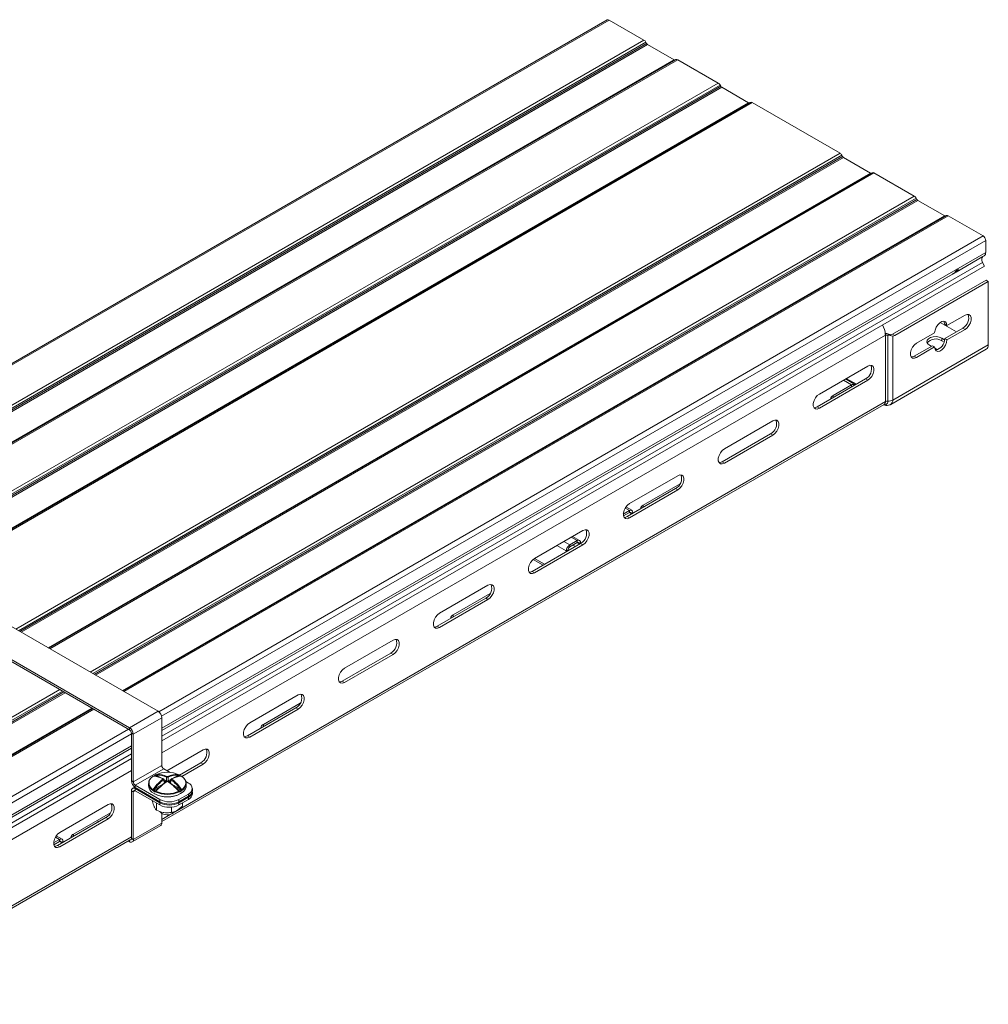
# Model space of a CAD drawing. Header units: millimetres. Extents: x -4 to 4772, y -1159 to -143.
# Tile 2 of 13: x 244 to 604, y -978 to -612. Entities that reach past the tile are written whole.
import ezdxf

# ---------------------------------------------------------------- set-up
doc = ezdxf.new("R2010")
doc.units = ezdxf.units.MM

msp = doc.modelspace()

# ---------------------------------------------------------------- linework, layer by layer
at = {"color": 7, "linetype": 'Continuous', "lineweight": 15}
for p, q in [((462.31, -611.9), (155.71, -788.89)), ((475.95, -619.43), (463.01, -611.96)), ((476.92, -620.65), (476.65, -620.17)), ((487.26, -626.78), (477.27, -621.01)), ((487.88, -626.66), (181.29, -803.65)), ((503.61, -635.41), (488.58, -626.73)), ((504.59, -636.62), (504.31, -636.15)), ((514.93, -642.76), (504.94, -636.99)), ((515.55, -642.63), (208.96, -819.63)), ((548.96, -661.59), (516.25, -642.7)), ((549.93, -662.8), (549.66, -662.32)), ((560.27, -668.93), (550.28, -663.17)), ((560.9, -668.81), (254.3, -845.8)), ((576.63, -677.56), (561.6, -668.88)), ((577.6, -678.77), (577.33, -678.3)), ((587.94, -684.91), (577.95, -679.14)), ((588.57, -684.78), (281.97, -861.78)), ((602.21, -692.32), (589.27, -684.85)), ((603.2, -698.53), (603.2, -694.04)), ((602.14, -700.05), (592.16, -705.81)), ((602.64, -699.77), (592.98, -705.34)), ((602.14, -700.05), (602.64, -699.77)), ((602.73, -703.54), (296.43, -880.37)), ((602.73, -703.54), (602.05, -702.21)), ((591.08, -706.44), (296.43, -876.53)), ((590.9, -706.54), (296.43, -876.53)), ((592.78, -704.98), (592.98, -705.34)), ((603.32, -708.81), (568.54, -728.88)), ((569.39, -729.37), (604.16, -709.29)), ((604.16, -709.29), (603.32, -708.81)), ((604.16, -709.29), (604.16, -732.89)), ((595.5, -721.85), (588.78, -725.73)), ((586.28, -724.53), (592.32, -728.01)), ((588.78, -725.73), (587.94, -725.24)), ((566.19, -729.26), (565.84, -729.46)), ((565.84, -754.04), (565.84, -729.46)), ((566.26, -729.3), (566.19, -729.26)), ((566.75, -753.84), (566.75, -729.28)), ((568.17, -729.54), (567.28, -729.02)), ((568.54, -728.88), (569.39, -729.37)), ((584.19, -728.38), (577.47, -732.26)), ((594.65, -726.67), (587.94, -730.54)), ((588.78, -731.03), (595.5, -727.16)), ((595.5, -727.16), (594.65, -726.67)), ((568.59, -729.62), (568.17, -729.54)), ((568.59, -753.43), (568.59, -729.62)), ((604.16, -732.89), (568.59, -753.43)), ((582.95, -733.42), (582.24, -733.02)), ((586.84, -730.36), (587.91, -730.98)), ((586.84, -731.34), (586.84, -730.36)), ((587.7, -731.84), (586.84, -731.34)), ((588.78, -731.03), (587.94, -730.54)), ((567.84, -755.08), (603.42, -734.54)), ((583.34, -733.2), (576.62, -737.08)), ((577.47, -737.57), (584.19, -733.69)), ((584.19, -733.69), (583.34, -733.2)), ((585.21, -734.73), (584.23, -734.16)), ((577.47, -737.57), (576.62, -737.08)), ((559.3, -740.79), (541.27, -751.2)), ((558.45, -745.61), (540.42, -756.02)), ((541.27, -756.51), (559.3, -746.1)), ((553.29, -747.77), (546.39, -751.75)), ((554.7, -747.77), (550.95, -745.61)), ((558.45, -745.61), (559.3, -746.1)), ((296.43, -910.38), (565.34, -755.14)), ((540.42, -756.02), (541.27, -756.51)), ((523.94, -761.2), (505.91, -771.61)), ((523.09, -766.02), (505.06, -776.43)), ((523.09, -766.02), (523.94, -766.51)), ((505.91, -776.92), (523.94, -766.51)), ((505.06, -776.43), (505.91, -776.92)), ((488.59, -781.61), (470.56, -792.02)), ((487.74, -786.43), (469.71, -796.84)), ((470.56, -797.33), (488.59, -786.92)), ((489.4, -784.66), (475.68, -792.57)), ((487.74, -786.43), (488.59, -786.92)), ((295.02, -869.31), (155.01, -788.48)), ((284.41, -875.43), (144.4, -794.61)), ((284.41, -876.25), (144.4, -795.42)), ((470.52, -794.58), (468.26, -795.88)), ((470.52, -795.31), (468.32, -796.58)), ((471.42, -794.49), (469.25, -793.24)), ((470.52, -795.31), (470.52, -794.58)), ((471.79, -795.31), (471.16, -795.68)), ((471.79, -795.63), (471.79, -795.31)), ((469.71, -796.84), (470.56, -797.33)), ((471.16, -796), (471.16, -795.68)), ((453.23, -802.02), (435.2, -812.43)), ((451.08, -805.8), (448.32, -807.4)), ((451.98, -805.72), (449.4, -804.23)), ((451.08, -806.54), (451.08, -805.8)), ((452.38, -806.84), (434.35, -817.25)), ((435.2, -817.74), (453.23, -807.33)), ((447.68, -809.23), (447.05, -809.6)), ((447.05, -809.6), (447.05, -809.92)), ((447.68, -809.23), (447.68, -809.55)), ((451.08, -806.54), (448.32, -808.13)), ((448.32, -807.4), (448.32, -808.13)), ((449.52, -807.44), (450.43, -807.96)), ((452.35, -806.54), (451.71, -806.91)), ((451.71, -807.22), (451.71, -806.91)), ((452.35, -806.86), (452.35, -806.54)), ((452.38, -806.84), (453.23, -807.33)), ((434.72, -812.76), (438.42, -814.9)), ((434.35, -817.25), (435.2, -817.74)), ((417.88, -822.43), (399.85, -832.84)), ((417.03, -827.25), (399, -837.66)), ((399.85, -838.15), (417.88, -827.74)), ((418.69, -825.48), (404.97, -833.39)), ((417.03, -827.25), (417.88, -827.74)), ((399, -837.66), (399.85, -838.15)), ((382.52, -842.84), (364.49, -853.25)), ((381.67, -847.66), (363.64, -858.07)), ((364.49, -858.56), (382.52, -848.15)), ((381.67, -847.66), (382.52, -848.15)), ((363.64, -858.07), (364.49, -858.56)), ((347.17, -863.25), (329.14, -873.66)), ((270.66, -868.31), (164.3, -929.71)), ((346.32, -868.07), (328.29, -878.48)), ((329.14, -878.97), (347.17, -868.56)), ((347.97, -866.3), (334.26, -874.21)), ((346.32, -868.07), (347.17, -868.56)), ((295.02, -869.31), (284.41, -875.43)), ((296.43, -871.76), (285.82, -877.88)), ((296.43, -889.52), (296.43, -871.76)), ((284.41, -876.25), (284.41, -875.43)), ((285.82, -877.88), (285.12, -877.47)), ((285.12, -895.23), (285.12, -877.47)), ((285.82, -895.64), (285.82, -877.88)), ((328.29, -878.48), (329.14, -878.97)), ((285.12, -883.06), (189.11, -938.49)), ((285.12, -883.06), (189.93, -938.01)), ((285.12, -886.9), (178.47, -948.46)), ((311.81, -883.66), (298.34, -891.44)), ((296.43, -889.52), (285.82, -895.64)), ((297.14, -890.74), (286.53, -896.87)), ((299.48, -892.09), (297.14, -890.74)), ((310.96, -888.48), (303.02, -893.06)), ((303.86, -893.56), (311.81, -888.97)), ((310.96, -888.48), (311.81, -888.97)), ((293.81, -893.2), (293.38, -893.44)), ((293.39, -893.46), (293.42, -893.48)), ((293.48, -893.53), (293.42, -893.52)), ((298.14, -895.28), (298.14, -893.86)), ((298.84, -893.86), (298.84, -895.28)), ((303.6, -893.44), (303.17, -893.2)), ((303.53, -893.5), (303.56, -893.48)), ((303.59, -893.47), (303.59, -893.46)), ((285.12, -895.23), (285.82, -895.64)), ((286.32, -897.54), (285.53, -897.99)), ((295.72, -902.17), (286.53, -896.87)), ((286.53, -896.87), (286.53, -897.68)), ((295.72, -902.99), (286.53, -897.68)), ((286.53, -898.09), (295.72, -903.4)), ((286.53, -898.09), (286.53, -898.91)), ((291.49, -896.2), (291.49, -897.11)), ((297.53, -895.88), (297.15, -894.64)), ((299.83, -894.64), (299.46, -895.88)), ((306.33, -896.05), (305.39, -895.5)), ((305.49, -897.11), (305.49, -896.2)), ((307.8, -898.91), (307.8, -898.09)), ((285.82, -899.32), (285.12, -898.91)), ((285.12, -916.67), (285.12, -898.91)), ((285.82, -917.07), (285.82, -899.32)), ((286.53, -898.91), (295.72, -904.21)), ((294.05, -898.97), (294.11, -898.93)), ((306.33, -900.13), (302.8, -902.17)), ((306.33, -900.95), (302.8, -902.99)), ((306.33, -901.36), (302.8, -903.4)), ((302.87, -898.93), (302.93, -898.97)), ((306.33, -900.95), (306.33, -900.13)), ((306.33, -902.17), (306.33, -901.36)), ((307.8, -900.13), (307.8, -899.31)), ((276.46, -904.07), (258.42, -914.48)), ((292.91, -902.59), (292.91, -902.9)), ((294.41, -903.45), (294.41, -906.12)), ((295.72, -902.99), (295.72, -902.17)), ((295.72, -904.21), (295.72, -903.4)), ((299.98, -905.03), (299.98, -906.98)), ((302.8, -902.17), (302.8, -902.99)), ((306.33, -902.17), (302.8, -904.21)), ((302.8, -903.4), (302.8, -904.21)), ((304.07, -903.48), (304.07, -904.62)), ((275.61, -908.89), (257.58, -919.3)), ((277.26, -907.12), (263.55, -915.03)), ((275.61, -908.89), (276.46, -909.38)), ((296.37, -907.27), (296.72, -907.48)), ((296.43, -910.95), (296.43, -907.31)), ((300.26, -907.48), (300.61, -907.27)), ((300.55, -906.88), (300.69, -906.84)), ((258.42, -919.79), (276.46, -909.38)), ((272.57, -910.24), (272.92, -910.44)), ((285.41, -917.99), (296.02, -911.87)), ((296.43, -910.95), (285.82, -917.07)), ((259.29, -916.95), (257.12, -915.7)), ((178.55, -978.42), (284.62, -917.19)), ((258.39, -917.04), (256.13, -918.35)), ((258.39, -917.78), (256.19, -919.04)), ((257.58, -919.3), (258.42, -919.79)), ((258.39, -917.78), (258.39, -917.04)), ((259.66, -917.78), (259.03, -918.14)), ((259.03, -918.46), (259.03, -918.14)), ((259.66, -918.09), (259.66, -917.78)), ((283.91, -917.6), (284.41, -917.89)), ((285.12, -916.67), (285.82, -917.07))]:
    msp.add_line(p, q, dxfattribs=at)
at = {"color": 8, "linetype": 'Continuous', "lineweight": 15}
for p, q in [((463.01, -611.96), (156.12, -789.13)), ((475.95, -619.43), (169.06, -796.6)), ((476.65, -620.17), (170.05, -797.17)), ((476.92, -620.65), (170.6, -797.48)), ((477.27, -621.01), (171.09, -797.77)), ((487.26, -626.78), (181.08, -803.53)), ((488.58, -626.73), (181.7, -803.89)), ((503.61, -635.41), (196.73, -812.57)), ((504.31, -636.15), (197.72, -813.14)), ((504.59, -636.62), (198.26, -813.45)), ((504.94, -636.99), (198.76, -813.74)), ((514.93, -642.76), (208.75, -819.51)), ((516.25, -642.7), (209.37, -819.86)), ((548.96, -661.59), (242.08, -838.75)), ((549.66, -662.32), (243.07, -839.32)), ((549.93, -662.8), (243.61, -839.63)), ((550.28, -663.17), (244.11, -839.92)), ((560.27, -668.93), (254.1, -845.69)), ((561.6, -668.88), (254.71, -846.04)), ((576.63, -677.56), (269.75, -854.72)), ((577.33, -678.3), (270.74, -855.29)), ((577.6, -678.77), (271.28, -855.61)), ((577.95, -679.14), (271.78, -855.89)), ((587.94, -684.91), (281.77, -861.66)), ((589.27, -684.85), (282.38, -862.01)), ((602.21, -692.32), (295.29, -869.5)), ((603.2, -694.04), (296.35, -871.17)), ((603.2, -698.53), (296.43, -875.62)), ((602.05, -702.21), (296.43, -878.64)), ((565.89, -729.23), (296.43, -884.79)), ((566.19, -729.26), (565.84, -729.05)), ((553.29, -747.77), (550.25, -746.02)), ((555.04, -747.57), (551.29, -745.41)), ((553.29, -747.77), (553.29, -748.59)), ((565.84, -754.04), (301.17, -906.83)), ((546.39, -752.57), (546.39, -751.75)), ((468.96, -793.68), (470.52, -794.58)), ((470.52, -795.31), (471.16, -795.68)), ((475.68, -793.39), (475.68, -792.57)), ((446.12, -806.13), (448.32, -807.4)), ((448.88, -804.53), (451.08, -805.8)), ((443.57, -807.6), (447.05, -809.6)), ((451.08, -806.54), (451.71, -806.91)), ((435.2, -812.43), (438.95, -814.59)), ((404.97, -834.21), (404.97, -833.39)), ((258.43, -861.25), (152.37, -922.48)), ((259.42, -861.82), (153.07, -923.22)), ((259.97, -862.14), (153.34, -923.69)), ((260.46, -862.42), (153.69, -924.06)), ((270.45, -868.19), (163.68, -929.83)), ((271.07, -868.55), (165, -929.78)), ((284.01, -876.02), (177.94, -937.25)), ((334.26, -875.03), (334.26, -874.21)), ((285.12, -877.66), (178.93, -938.96)), ((285.12, -882.15), (178.93, -943.45)), ((285.12, -885.17), (177.79, -947.13)), ((285.12, -891.32), (179.05, -952.55)), ((293.42, -893.48), (293.45, -893.5)), ((293.45, -893.48), (293.42, -893.48)), ((294.76, -893.7), (293.93, -893.21)), ((294.5, -893.18), (296.18, -894.14)), ((300.81, -894.14), (302.48, -893.18)), ((303.05, -893.21), (302.22, -893.7)), ((303.56, -893.48), (303.59, -893.47)), ((286.89, -897.89), (286.53, -898.09)), ((295.79, -897.41), (293.52, -898.72)), ((293.75, -898.22), (297.26, -896.19)), ((297.38, -896.1), (297.01, -894.91)), ((297.17, -894.72), (298.14, -895.28)), ((297.97, -895.55), (297.31, -895.16)), ((297.48, -895.74), (297.56, -895.78)), ((298.84, -895.28), (299.81, -894.72)), ((299.67, -895.16), (299.01, -895.55)), ((299.42, -895.78), (299.5, -895.74)), ((299.97, -894.91), (299.6, -896.1)), ((299.72, -896.19), (303.24, -898.22)), ((303.46, -898.72), (301.19, -897.41)), ((286.53, -898.91), (285.82, -899.32)), ((293.93, -898.96), (294.47, -898.64)), ((302.5, -898.64), (303.05, -898.96)), ((299.55, -907.76), (296.43, -909.56)), ((285.12, -916.09), (179.05, -977.33)), ((256.83, -916.14), (258.39, -917.04)), ((263.55, -915.85), (263.55, -915.03)), ((258.39, -917.78), (259.03, -918.14)), ((284.41, -917.89), (284.41, -917.31))]:
    msp.add_line(p, q, dxfattribs=at)
at = {"color": 7, "linetype": 'Continuous', "lineweight": 15, "flags": 128}
for points in [[(602.14, -700.05), (601.97, -700.19), (601.84, -700.38), (601.76, -700.62), (601.72, -700.9), (601.74, -701.21), (601.8, -701.54), (601.9, -701.88), (602.05, -702.21)], [(591.08, -706.44), (591.01, -706.48), (590.96, -706.51), (590.92, -706.53), (590.89, -706.55), (590.87, -706.56), (590.87, -706.56), (590.88, -706.55), (590.9, -706.54)], [(592.16, -705.81), (592.28, -705.74), (592.4, -705.67), (592.51, -705.61), (592.62, -705.55), (592.73, -705.49), (592.82, -705.43), (592.91, -705.38), (592.98, -705.34)], [(595.5, -727.16), (596.29, -726.54), (596.98, -725.68), (597.49, -724.68), (597.77, -723.66), (597.77, -722.73), (597.49, -722.03), (596.98, -721.62), (596.29, -721.55), (595.5, -721.85)], [(588.78, -725.73), (588.65, -724.9), (588.25, -724.33), (587.64, -724.09), (586.89, -724.21), (586.09, -724.67), (585.34, -725.42), (584.73, -726.36), (584.33, -727.39), (584.19, -728.38)], [(587.63, -724.09), (587.8, -724.41), (587.94, -725.24)], [(577.47, -732.26), (576.69, -732.87), (575.99, -733.73), (575.48, -734.73), (575.21, -735.76), (575.21, -736.68), (575.48, -737.39), (575.99, -737.8), (576.69, -737.86), (577.47, -737.57)], [(582.24, -733.02), (581.6, -732.48), (581.3, -731.85), (581.4, -731.2), (581.88, -730.61), (582.68, -730.15), (583.7, -729.88), (584.83, -729.82), (585.92, -729.99), (586.84, -730.36)], [(584.19, -733.69), (584.33, -734.51), (584.73, -735.08), (585.34, -735.32), (586.09, -735.2), (586.89, -734.74), (587.64, -734), (588.25, -733.05), (588.65, -732.02), (588.78, -731.03)], [(559.3, -746.1), (560.08, -745.48), (560.78, -744.62), (561.29, -743.62), (561.56, -742.6), (561.56, -741.68), (561.29, -740.97), (560.78, -740.56), (560.08, -740.5), (559.3, -740.79)], [(576.62, -737.08), (575.84, -737.37), (575.48, -737.38)], [(541.27, -751.2), (540.48, -751.81), (539.79, -752.67), (539.28, -753.67), (539, -754.7), (539, -755.62), (539.28, -756.33), (539.79, -756.74), (540.48, -756.8), (541.27, -756.51)], [(540.42, -756.02), (539.63, -756.31), (539.27, -756.32)], [(523.94, -766.51), (524.73, -765.89), (525.42, -765.03), (525.93, -764.03), (526.21, -763.01), (526.21, -762.09), (525.93, -761.38), (525.42, -760.97), (524.73, -760.91), (523.94, -761.2)], [(505.91, -771.61), (505.13, -772.22), (504.43, -773.08), (503.92, -774.08), (503.65, -775.11), (503.65, -776.03), (503.92, -776.74), (504.43, -777.15), (505.13, -777.21), (505.91, -776.92)], [(505.06, -776.43), (504.28, -776.72), (503.92, -776.73)], [(488.59, -786.92), (489.37, -786.3), (490.07, -785.44), (490.58, -784.44), (490.85, -783.42), (490.85, -782.5), (490.58, -781.79), (490.07, -781.38), (489.37, -781.32), (488.59, -781.61)], [(470.56, -792.02), (469.77, -792.63), (469.08, -793.49), (468.57, -794.49), (468.29, -795.52), (468.29, -796.44), (468.57, -797.15), (469.08, -797.56), (469.77, -797.62), (470.56, -797.33)], [(469.71, -796.84), (468.92, -797.13), (468.56, -797.14)], [(453.23, -807.33), (454.02, -806.71), (454.71, -805.85), (455.22, -804.85), (455.5, -803.83), (455.5, -802.91), (455.22, -802.2), (454.71, -801.79), (454.02, -801.73), (453.23, -802.02)], [(435.2, -812.43), (434.42, -813.04), (433.72, -813.9), (433.21, -814.9), (432.94, -815.93), (432.94, -816.85), (433.21, -817.56), (433.72, -817.97), (434.42, -818.03), (435.2, -817.74)], [(434.35, -817.25), (433.57, -817.54), (433.21, -817.55)], [(417.88, -827.74), (418.66, -827.12), (419.35, -826.26), (419.87, -825.26), (420.14, -824.24), (420.14, -823.32), (419.87, -822.61), (419.35, -822.2), (418.66, -822.14), (417.88, -822.43)], [(399.85, -832.84), (399.06, -833.45), (398.37, -834.31), (397.86, -835.31), (397.58, -836.34), (397.58, -837.26), (397.86, -837.97), (398.37, -838.38), (399.06, -838.44), (399.85, -838.15)], [(399, -837.66), (398.21, -837.95), (397.85, -837.96)], [(382.52, -848.15), (383.31, -847.53), (384, -846.67), (384.51, -845.67), (384.79, -844.65), (384.79, -843.73), (384.51, -843.02), (384, -842.61), (383.31, -842.55), (382.52, -842.84)], [(364.49, -853.25), (363.7, -853.86), (363.01, -854.72), (362.5, -855.72), (362.23, -856.75), (362.23, -857.67), (362.5, -858.38), (363.01, -858.79), (363.7, -858.85), (364.49, -858.56)], [(363.64, -858.07), (362.86, -858.36), (362.5, -858.37)], [(347.17, -868.56), (347.95, -867.94), (348.64, -867.08), (349.16, -866.08), (349.43, -865.06), (349.43, -864.14), (349.16, -863.43), (348.64, -863.02), (347.95, -862.96), (347.17, -863.25)], [(329.14, -873.66), (328.35, -874.27), (327.66, -875.13), (327.15, -876.14), (326.87, -877.16), (326.87, -878.08), (327.15, -878.79), (327.66, -879.2), (328.35, -879.26), (329.14, -878.97)], [(328.29, -878.48), (327.5, -878.77), (327.14, -878.79)], [(311.81, -888.97), (312.6, -888.35), (313.29, -887.49), (313.8, -886.49), (314.07, -885.47), (314.07, -884.55), (313.8, -883.84), (313.29, -883.43), (312.6, -883.37), (311.81, -883.66)], [(294.05, -892.98), (294.06, -892.98), (294.08, -892.98)], [(302.93, -892.98), (302.92, -892.98), (302.9, -892.98)], [(293.54, -899.96), (294.77, -900.53), (296.18, -900.92), (297.71, -901.12), (299.27, -901.12), (300.8, -900.92), (302.21, -900.53), (303.44, -899.96), (304.42, -899.26), (305.1, -898.44), (305.45, -897.56), (305.49, -897.11)], [(276.46, -909.38), (277.24, -908.76), (277.93, -907.9), (278.45, -906.9), (278.72, -905.88), (278.72, -904.96), (278.45, -904.25), (277.93, -903.84), (277.24, -903.78), (276.46, -904.07)], [(295.63, -906.58), (295.77, -906.78), (296.37, -907.27)], [(258.42, -914.48), (257.64, -915.09), (256.95, -915.95), (256.43, -916.96), (256.16, -917.98), (256.16, -918.9), (256.43, -919.61), (256.95, -920.02), (257.64, -920.08), (258.42, -919.79)], [(257.58, -919.3), (256.79, -919.59), (256.43, -919.61)]]:
    msp.add_lwpolyline(points, dxfattribs=at)
at = {"color": 8, "linetype": 'Continuous', "lineweight": 15, "flags": 128}
for points in [[(565.25, -755.19), (565.53, -755.24), (565.87, -755.23), (566.17, -755.12), (566.42, -754.91), (566.6, -754.62), (566.72, -754.26), (566.75, -753.84)], [(297.5, -895.8), (297.53, -895.8), (297.56, -895.78)], [(299.48, -895.8), (299.45, -895.8), (299.42, -895.78)], [(294.6, -898.67), (294.57, -898.65), (294.55, -898.63), (294.53, -898.62), (294.51, -898.62), (294.5, -898.62), (294.5, -898.62)], [(302.38, -898.67), (302.41, -898.65), (302.43, -898.63), (302.45, -898.62), (302.47, -898.62), (302.48, -898.62), (302.48, -898.62)]]:
    msp.add_lwpolyline(points, dxfattribs=at)
at = {"color": 7, "linetype": 'Continuous', "lineweight": 15}
for centre, radius, start, end in [((462.6, -612.54), 0.704, 54.3824, 114.3071), ((474.88, -621.15), 2.02, 28.8556, 58.0453), ((477.8, -620.16), 1.01, 208.8556, 238.0453), ((487.46, -626.5), 0.352, 234.3818, 294.314), ((488.17, -627.3), 0.704, 54.3818, 114.314), ((502.55, -637.12), 2.02, 28.8556, 58.0453), ((505.47, -636.13), 1.01, 208.8556, 238.0453), ((515.13, -642.47), 0.352, 234.3818, 294.314), ((515.84, -643.27), 0.704, 54.3818, 114.314), ((547.89, -663.3), 2.02, 28.8556, 58.0453), ((550.82, -662.31), 1.01, 208.8556, 238.0453), ((560.48, -668.65), 0.352, 234.3818, 294.314), ((561.19, -669.45), 0.704, 54.3818, 114.314), ((575.56, -679.27), 2.02, 28.8556, 58.0453), ((578.49, -678.28), 1.01, 208.8556, 238.0453), ((588.15, -684.62), 0.352, 234.3818, 294.314), ((588.86, -685.43), 0.704, 54.3818, 114.314), ((601.05, -694.14), 2.15, 2.6055, 57.3945), ((601.84, -698.66), 1.36, 305.698, 5.6204), ((592.69, -722.95), 4.2, 297.9014, 19.6096), ((557.17, -729.59), 8.68, 3.6008, 28.5619), ((566.56, -730.76), 1.49, 101.7312, 119.2083), ((566.05, -729.08), 0.221, 222.791, 308.8017), ((565.09, -727.36), 2.19, 299.9409, 300.0771), ((567.65, -727.44), 1.7, 273.0561, 301.6802), ((568.49, -727.93), 1.7, 273.0561, 301.6802), ((584.61, -734.9), 4.2, 57.9055, 139.5978), ((583.74, -730.7), 4.2, 280.395, 2.0992), ((602.45, -733.11), 1.73, 304.0563, 7.2558), ((556.48, -741.89), 4.2, 297.9014, 19.6096), ((546.99, -753.18), 1.55, 112.4764, 176.2034), ((566.66, -755.59), 1.76, 86.9965, 117.8735), ((566.94, -750.32), 3.52, 266.9965, 297.8735), ((521.13, -762.3), 4.2, 297.9014, 19.6096), ((485.77, -782.71), 4.2, 297.9014, 19.6096), ((471.02, -795.19), 0.786, 350.786, 129.2033), ((470.77, -795.62), 0.393, 350.786, 129.2033), ((476.27, -794), 1.55, 112.4764, 176.2034), ((450.42, -803.12), 4.2, 297.9014, 19.6096), ((451.57, -806.41), 0.786, 350.786, 129.2033), ((451.32, -806.84), 0.393, 350.786, 129.2033), ((449.81, -809.73), 2.77, 122.6055, 177.3945), ((449.06, -809.3), 1.38, 122.6055, 177.3945), ((415.06, -823.53), 4.2, 297.9014, 19.6096), ((405.56, -834.82), 1.55, 112.4764, 176.2034), ((379.71, -843.94), 4.2, 297.9014, 19.6096), ((344.35, -864.35), 4.2, 297.9014, 19.6096), ((293.36, -871.9), 3.07, 2.6055, 57.3945), ((282.75, -878.02), 3.07, 2.6055, 57.3945), ((334.85, -875.64), 1.55, 112.4764, 176.2034), ((283.58, -877.54), 1.54, 2.6055, 57.3945), ((309, -884.76), 4.2, 297.9014, 19.6096), ((297.97, -889.45), 1.54, 182.6055, 237.3945), ((294.46, -896.2), 2.92, 117.3693, 242.6307), ((294.53, -896.02), 2.87, 117.3693, 242.6307), ((293.31, -893.7), 0.25, 71.8259, 124.6497), ((293.32, -893.7), 0.248, 65.007, 115.2924), ((293.57, -893.68), 0.178, 88.4717, 122.786), ((293.04, -901.7), 8.18, 62.5596, 86.9303), ((296.9, -898.84), 6.36, 117.863, 122.1316), ((294.16, -893.21), 0.25, 115.7431, 143.1374), ((294.23, -893.08), 0.181, 146.018, 191.2323), ((298.49, -902.89), 10.85, 66.0121, 113.9879), ((294.76, -893.1), 0.267, 125.1825, 197.5547), ((295.01, -900.55), 7.4, 64.9445, 93.9289), ((295.12, -900.4), 7.54, 64.9445, 93.9289), ((292.42, -903.93), 10.49, 64.0102, 71.7841), ((298.5, -893.87), 0.354, 121.0831, 177.2134), ((301.86, -900.4), 7.54, 86.0711, 115.0555), ((298.49, -893.87), 0.354, 2.7866, 58.9169), ((301.97, -900.55), 7.4, 86.0711, 115.0555), ((304.56, -903.93), 10.49, 108.2159, 115.9899), ((303.94, -901.7), 8.18, 93.0697, 117.4404), ((302.22, -893.1), 0.267, 342.4453, 54.8175), ((302.75, -893.08), 0.181, 348.7677, 33.982), ((302.82, -893.21), 0.25, 36.8626, 64.2569), ((300.08, -898.84), 6.36, 57.8684, 62.137), ((303.41, -893.68), 0.178, 57.2173, 91.2051), ((303.66, -893.7), 0.248, 64.7076, 114.993), ((303.67, -893.7), 0.25, 55.3503, 108.1741), ((302.45, -896.02), 2.87, 297.3693, 62.6307), ((303.73, -893.6), 0.132, 355.8491, 51.6078), ((302.52, -896.2), 2.92, 297.3693, 62.6307), ((285.98, -898.77), 0.873, 50.7967, 189.214), ((288.19, -895.09), 3.07, 182.6055, 237.3945), ((287.36, -895.57), 1.54, 182.6055, 237.3945), ((294.92, -896.81), 3.44, 184.9193, 246.4008), ((305.54, -906.6), 14.8, 126.1325, 144.5635), ((293.17, -898.7), 0.753, 40.1752, 65.9708), ((305.58, -906.64), 14.52, 126.1325, 144.5635), ((310.74, -914.05), 22.37, 124.2662, 136.526), ((311.15, -914.36), 22.8, 124.2662, 136.526), ((296.61, -895.01), 0.42, 14.1681, 61.3817), ((297.76, -895.22), 0.391, 302.9068, 351.3096), ((298.23, -895.56), 0.0873, 126.7899, 181.2162), ((285.83, -914.36), 22.8, 43.474, 55.7338), ((298.75, -895.56), 0.0871, 358.7385, 53.7636), ((299.23, -895.22), 0.391, 188.6904, 237.0932), ((286.24, -914.05), 22.37, 43.474, 55.7338), ((300.37, -895.01), 0.42, 118.6183, 165.8319), ((291.4, -906.64), 14.52, 35.4365, 53.8675), ((291.44, -906.6), 14.8, 35.4365, 53.8675), ((303.81, -898.7), 0.753, 114.0292, 139.8248), ((305.56, -898.09), 2.18, 290.7834, 69.2166), ((286.26, -899.25), 0.437, 50.7967, 189.214), ((293.47, -898.81), 0.347, 137.1601, 177.1458), ((294.05, -899.95), 1.49, 114.9585, 128.6692), ((293.25, -899.06), 0.489, 68.9981, 94.1186), ((293.7, -899.04), 0.371, 120.1071, 177.0782), ((296.84, -893.43), 6.6, 237.8684, 242.137), ((296.9, -893.33), 6.36, 237.8684, 242.137), ((298.48, -890.99), 10.25, 242.2991, 298.9143), ((294.16, -899.28), 0.399, 125.1728, 177.703), ((294.21, -899.16), 0.25, 129.0544, 214.0642), ((294.43, -899.32), 0.426, 144.9191, 177.6926), ((298.49, -889.22), 11.04, 246.0121, 293.9879), ((294.3, -898.96), 0.25, 181.856, 207.2205), ((298.49, -889.16), 10.85, 246.0121, 293.9879), ((302.68, -898.96), 0.25, 332.7795, 358.144), ((302.55, -899.32), 0.426, 2.3074, 35.0809), ((302.77, -899.16), 0.25, 325.9358, 50.9456), ((300.08, -893.33), 6.36, 297.863, 302.1316), ((302.82, -899.28), 0.399, 2.297, 54.8272), ((300.14, -893.43), 6.6, 297.863, 302.1316), ((303.28, -899.04), 0.371, 2.9218, 59.8929), ((303.74, -899.06), 0.489, 85.8814, 111.0019), ((302.93, -899.95), 1.49, 51.3308, 65.0415), ((303.52, -898.81), 0.347, 2.8542, 42.8399), ((305.29, -898.66), 2.51, 294.3747, 354.3052), ((305.45, -899.19), 2.33, 292.158, 2.0603), ((305.29, -899.88), 2.51, 294.3747, 354.3052), ((273.64, -905.17), 4.2, 297.9014, 19.6096), ((299.26, -895.35), 7.69, 242.6097, 297.3903), ((299.26, -896.16), 7.69, 242.6097, 297.3903), ((299.26, -896.57), 7.69, 242.6097, 297.3903), ((299.26, -897.39), 7.69, 242.6097, 297.3903), ((298.44, -903.92), 3.94, 238.3182, 317.466), ((298.49, -904.17), 3.75, 241.8759, 298.1295), ((298.49, -898.79), 8.35, 261.0955, 284.2787), ((295.45, -911.06), 0.986, 305.0133, 6.2988), ((264.14, -916.46), 1.55, 112.4764, 176.2034), ((258.89, -917.65), 0.786, 350.786, 129.2033), ((258.64, -918.08), 0.393, 350.786, 129.2033), ((284.96, -917.21), 0.873, 230.7967, 9.214), ((284.7, -916.74), 0.429, 265.7625, 9.7942)]:
    msp.add_arc(centre, radius, start, end, dxfattribs=at)
at = {"color": 8, "linetype": 'Continuous', "lineweight": 15}
for centre, radius, start, end in [((564.7, -754.18), 1.15, 304.0564, 7.2558), ((566.82, -753.63), 1.77, 304.7759, 6.3205), ((293.23, -893.58), 0.103, 98.7632, 124.4524), ((293.44, -893.56), 0.132, 56.3608, 116.0025), ((293.85, -893.31), 0.118, 51.7249, 111.9488), ((293.83, -893.38), 0.351, 49.7947, 66.9408), ((296.9, -894.55), 0.14, 67.9591, 128.9189), ((300.08, -894.55), 0.143, 51.8132, 111.0175), ((303.18, -893.42), 0.4, 114.0268, 129.0602), ((303.13, -893.31), 0.118, 68.025, 128.2776), ((303.54, -893.56), 0.128, 62.2049, 124.597), ((303.76, -893.58), 0.103, 55.5476, 81.2368), ((298.23, -895.6), 0.124, 46.3065, 113.9701), ((298.75, -895.6), 0.124, 66.5039, 133.6223)]:
    msp.add_arc(centre, radius, start, end, dxfattribs=at)
for centre, start_param, end_param in [((297, -896.08), 0.49827, 0.770319), ((299.98, -896.08), 2.371274, 2.643323)]:
    msp.add_ellipse(centre, major_axis=(0.773, 0), ratio=0.560135, start_param=start_param, end_param=end_param, dxfattribs=at)
at = {"color": 7, "linetype": 'Continuous', "lineweight": 15}
msp.add_ellipse((298.49, -895.02), major_axis=(0.5, 0), ratio=0.711164, start_param=3.94207, end_param=5.482708, dxfattribs=at)
for points, knots in [([(590.9, -706.54), (590.97, -706.5), (591.1, -706.43), (591.39, -706.29), (591.75, -706.06), (592.02, -705.9), (592.16, -705.81)], [0, 0, 0, 0, 0.282532, 0.499352, 0.730715, 1, 1, 1, 1]), ([(592.98, -705.34), (593.07, -705.27), (593.22, -705.15), (593.18, -704.97), (593.04, -704.92), (592.86, -704.93), (592.62, -705.03), (592.36, -705.19), (592.18, -705.35), (592, -705.52), (591.77, -705.79), (591.46, -706.16), (591.21, -706.34), (591.08, -706.44)], [0, 0, 0, 0, 0.152493, 0.274805, 0.32977, 0.383992, 0.50098, 0.559804, 0.614575, 0.66793, 0.722706, 0.845997, 1, 1, 1, 1]), ([(565.78, -728.73), (565.86, -728.71), (566.14, -728.65), (566.51, -728.75), (566.77, -728.83), (566.82, -728.85)], [0, 0, 0, 0, 0.229791, 0.857691, 1, 1, 1, 1]), ([(565.89, -729.23), (565.87, -729.2), (565.84, -729.15), (565.84, -729.08), (565.84, -729.05)], [0, 0, 0, 0, 0.614497, 1, 1, 1, 1]), ([(566.75, -729.28), (566.62, -729.28), (566.45, -729.26), (566.3, -729.3), (566.26, -729.3)], [0, 0, 0, 0, 0.782735, 1, 1, 1, 1]), ([(568.17, -729.54), (568.01, -729.48), (567.68, -729.38), (567.16, -729.33), (566.85, -729.29), (566.75, -729.28)], [0, 0, 0, 0, 0.415395, 0.827765, 1, 1, 1, 1]), ([(566.82, -728.85), (566.95, -728.89), (567.11, -728.95), (567.25, -729.01), (567.28, -729.02)], [0, 0, 0, 0, 0.795512, 1, 1, 1, 1]), ([(567.28, -729.02), (567.4, -729.07), (567.57, -729.13), (567.71, -729.13), (567.74, -729.13)], [0, 0, 0, 0, 0.779149, 1, 1, 1, 1]), ([(553.29, -747.77), (553.42, -747.72), (553.69, -747.6), (554.18, -747.64), (554.5, -747.75), (554.66, -747.8)], [0, 0, 0, 0, 0.333665, 0.666043, 1, 1, 1, 1]), ([(565.25, -755.19), (565.37, -755.25), (565.77, -755.43), (566.51, -755.49), (567.28, -755.38), (567.68, -755.14), (567.82, -755.05)], [0, 0, 0, 0, 0.1559, 0.486005, 0.815654, 1, 1, 1, 1]), ([(293.4, -893.43), (293.39, -893.44), (293.36, -893.46), (293.35, -893.46), (293.35, -893.46), (293.35, -893.46)], [0, 0, 0, 0, 0.511544, 0.964847, 1, 1, 1, 1]), ([(293.53, -893.5), (293.52, -893.5), (293.47, -893.5), (293.43, -893.49), (293.44, -893.49), (293.44, -893.49)], [0, 0, 0, 0, 0.145803, 0.809674, 1, 1, 1, 1]), ([(293.96, -893.06), (293.95, -893.07), (293.93, -893.11), (293.87, -893.16), (293.83, -893.19), (293.81, -893.2), (293.81, -893.2)], [0, 0, 0, 0, 0.171824, 0.608283, 0.970183, 1, 1, 1, 1]), ([(294.05, -893.11), (294.05, -893.11), (294.03, -893.13), (293.99, -893.18), (293.95, -893.2), (293.93, -893.21)], [0, 0, 0, 0, 0.003106, 0.502169, 1, 1, 1, 1]), ([(294.5, -893.18), (294.39, -893.15), (294.25, -893.12), (294.09, -893.11), (294.05, -893.11)], [0, 0, 0, 0, 0.781937, 1, 1, 1, 1]), ([(294.08, -892.98), (294.13, -892.96), (294.32, -892.91), (294.48, -892.89), (294.6, -892.88)], [0, 0, 0, 0, 0.2291027, 1, 1, 1, 1]), ([(296.81, -894.64), (296.83, -894.63), (296.86, -894.6), (296.88, -894.55), (296.88, -894.5), (296.85, -894.46), (296.82, -894.44), (296.81, -894.44)], [0, 0, 0, 0, 0.218399, 0.436827, 0.654626, 0.872181, 1, 1, 1, 1]), ([(297.14, -894.64), (297.14, -894.63), (297.14, -894.58), (297.08, -894.51), (297.01, -894.44), (296.96, -894.42), (296.95, -894.42)], [0, 0, 0, 0, 0.062839, 0.478182, 0.878306, 1, 1, 1, 1]), ([(298.84, -893.86), (298.81, -893.86), (298.75, -893.89), (298.61, -893.91), (298.44, -893.92), (298.27, -893.9), (298.19, -893.87), (298.14, -893.86)], [0, 0, 0, 0, 0.127707, 0.345274, 0.563217, 0.781734, 1, 1, 1, 1]), ([(298.31, -893.57), (298.34, -893.58), (298.38, -893.59), (298.47, -893.6), (298.55, -893.6), (298.62, -893.59), (298.66, -893.57), (298.67, -893.57)], [0, 0, 0, 0, 0.218399, 0.436827, 0.654626, 0.872181, 1, 1, 1, 1]), ([(300.04, -894.42), (300.01, -894.44), (299.94, -894.47), (299.87, -894.55), (299.85, -894.61), (299.84, -894.64)], [0, 0, 0, 0, 0.312486, 0.754729, 1, 1, 1, 1]), ([(300.17, -894.44), (300.15, -894.45), (300.12, -894.47), (300.1, -894.52), (300.1, -894.57), (300.13, -894.61), (300.16, -894.63), (300.17, -894.64)], [0, 0, 0, 0, 0.218399, 0.436827, 0.654626, 0.872181, 1, 1, 1, 1]), ([(302.38, -892.88), (302.5, -892.89), (302.66, -892.91), (302.86, -892.96), (302.9, -892.98)], [0, 0, 0, 0, 0.770897, 1, 1, 1, 1]), ([(302.93, -893.11), (302.89, -893.11), (302.73, -893.12), (302.59, -893.15), (302.48, -893.18)], [0, 0, 0, 0, 0.218063, 1, 1, 1, 1]), ([(303.05, -893.21), (303.03, -893.2), (302.99, -893.18), (302.95, -893.13), (302.93, -893.11)], [0, 0, 0, 0, 0.497853, 1, 1, 1, 1]), ([(303.17, -893.19), (303.16, -893.19), (303.14, -893.18), (303.08, -893.13), (303.04, -893.09), (303.02, -893.06), (303.02, -893.06)], [0, 0, 0, 0, 0.209189, 0.573067, 0.986012, 1, 1, 1, 1]), ([(303.55, -893.49), (303.55, -893.49), (303.55, -893.49), (303.52, -893.49), (303.47, -893.5), (303.42, -893.5), (303.4, -893.5)], [0, 0, 0, 0, 0.035173, 0.313535, 0.782092, 1, 1, 1, 1]), ([(303.77, -893.48), (303.76, -893.49), (303.71, -893.52), (303.6, -893.53), (303.5, -893.53)], [0, 0, 0, 0, 0.229103, 1, 1, 1, 1]), ([(303.63, -893.46), (303.63, -893.46), (303.63, -893.46), (303.62, -893.45), (303.6, -893.44), (303.6, -893.44)], [0, 0, 0, 0, 0.203483, 0.887123, 1, 1, 1, 1]), ([(293.21, -898.57), (293.22, -898.53), (293.27, -898.33), (293.39, -898.15), (293.48, -898.02)], [0, 0, 0, 0, 0.229103, 1, 1, 1, 1]), ([(298.8, -895.49), (298.77, -895.48), (298.7, -895.42), (298.55, -895.39), (298.36, -895.4), (298.22, -895.44), (298.18, -895.49), (298.18, -895.49)], [0, 0, 0, 0, 0.139537, 0.404953, 0.69286, 0.998417, 1, 1, 1, 1]), ([(298.67, -895.51), (298.65, -895.5), (298.6, -895.47), (298.52, -895.46), (298.43, -895.46), (298.36, -895.48), (298.33, -895.5), (298.31, -895.51)], [0, 0, 0, 0, 0.218399, 0.436827, 0.654626, 0.872181, 1, 1, 1, 1]), ([(303.5, -898.02), (303.6, -898.15), (303.71, -898.33), (303.76, -898.53), (303.77, -898.57)], [0, 0, 0, 0, 0.770897, 1, 1, 1, 1]), ([(293.33, -899.02), (293.29, -898.99), (293.22, -898.93), (293.15, -898.84), (293.12, -898.79), (293.12, -898.79)], [0, 0, 0, 0, 0.500308, 0.996927, 1, 1, 1, 1]), ([(293.75, -898.22), (293.65, -898.31), (293.53, -898.44), (293.44, -898.57), (293.42, -898.6)], [0, 0, 0, 0, 0.781937, 1, 1, 1, 1]), ([(293.42, -898.6), (293.42, -898.6), (293.43, -898.63), (293.46, -898.67), (293.5, -898.7), (293.52, -898.72)], [0, 0, 0, 0, 0.003106, 0.502169, 1, 1, 1, 1]), ([(294, -899.3), (294, -899.3), (293.97, -899.31), (293.89, -899.32), (293.8, -899.28), (293.76, -899.27)], [0, 0, 0, 0, 0.003073, 0.499692, 1, 1, 1, 1]), ([(293.93, -898.96), (293.95, -898.96), (293.99, -898.98), (294.03, -898.97), (294.05, -898.97)], [0, 0, 0, 0, 0.497853, 1, 1, 1, 1]), ([(294.5, -898.62), (294.46, -898.65), (294.36, -898.76), (294.21, -898.88), (294.09, -898.95), (294.05, -898.97)], [0, 0, 0, 0, 0.247006, 0.778468, 1, 1, 1, 1]), ([(294.6, -898.67), (294.48, -898.79), (294.32, -898.94), (294.13, -899.05), (294.08, -899.07)], [0, 0, 0, 0, 0.770897, 1, 1, 1, 1]), ([(302.9, -899.07), (302.86, -899.05), (302.66, -898.94), (302.5, -898.79), (302.38, -898.67)], [0, 0, 0, 0, 0.229103, 1, 1, 1, 1]), ([(302.93, -898.97), (302.92, -898.96), (302.86, -898.94), (302.71, -898.83), (302.58, -898.72), (302.49, -898.63), (302.48, -898.62)], [0, 0, 0, 0, 0.047465, 0.355216, 0.924086, 1, 1, 1, 1]), ([(302.93, -898.97), (302.93, -898.97), (302.95, -898.97), (302.99, -898.98), (303.03, -898.96), (303.05, -898.96)], [0, 0, 0, 0, 0.0031062, 0.5021686, 1, 1, 1, 1]), ([(303.22, -899.27), (303.18, -899.28), (303.09, -899.32), (303.01, -899.31), (302.98, -899.3), (302.98, -899.3)], [0, 0, 0, 0, 0.5003076, 0.9969269, 1, 1, 1, 1]), ([(303.56, -898.6), (303.54, -898.57), (303.45, -898.44), (303.33, -898.31), (303.24, -898.22)], [0, 0, 0, 0, 0.218063, 1, 1, 1, 1]), ([(303.46, -898.72), (303.48, -898.7), (303.52, -898.67), (303.55, -898.63), (303.56, -898.6)], [0, 0, 0, 0, 0.497853, 1, 1, 1, 1]), ([(303.86, -898.79), (303.86, -898.79), (303.83, -898.84), (303.77, -898.93), (303.69, -898.99), (303.65, -899.02)], [0, 0, 0, 0, 0.003073, 0.499692, 1, 1, 1, 1]), ([(292.91, -902.9), (293.13, -903.6), (293.38, -904.38), (293.63, -904.94), (293.66, -905)], [0, 0, 0, 0, 0.8960372, 1, 1, 1, 1]), ([(293.66, -905), (293.87, -905.37), (294.12, -905.84), (294.36, -906.07), (294.41, -906.12)], [0, 0, 0, 0, 0.801462, 1, 1, 1, 1]), ([(304.07, -904.62), (303.9, -904.8), (303.24, -905.46), (302.54, -905.94), (302.03, -906.29)], [0, 0, 0, 0, 0.263254, 1, 1, 1, 1]), ([(294.41, -906.12), (295.23, -906.47), (296.15, -906.86), (297.1, -907.02), (297.2, -907.04)], [0, 0, 0, 0, 0.896037, 1, 1, 1, 1]), ([(297.2, -907.04), (297.96, -907.09), (298.92, -907.16), (299.81, -907.01), (299.98, -906.98)], [0, 0, 0, 0, 0.801462, 1, 1, 1, 1]), ([(302.03, -906.29), (301.92, -906.35), (301.25, -906.72), (300.56, -906.9), (300.01, -906.98), (299.98, -906.98)], [0, 0, 0, 0, 0.148486, 0.965571, 1, 1, 1, 1])]:
    msp.add_open_spline(points, degree=3, knots=knots, dxfattribs=at)
at = {"color": 8, "linetype": 'Continuous', "lineweight": 15}
for points, knots in [([(293.42, -893.52), (293.35, -893.52), (293.26, -893.51), (293.22, -893.49), (293.21, -893.48)], [0, 0, 0, 0, 0.722259, 1, 1, 1, 1]), ([(303.56, -893.48), (303.56, -893.48), (303.56, -893.48), (303.55, -893.48), (303.55, -893.48)], [0, 0, 0, 0, 0.017709, 1, 1, 1, 1]), ([(297.14, -894.64), (297.15, -894.66), (297.16, -894.72), (297.12, -894.82), (297.05, -894.88), (297.01, -894.91)], [0, 0, 0, 0, 0.283839, 0.642125, 1, 1, 1, 1]), ([(299.97, -894.91), (299.95, -894.89), (299.89, -894.84), (299.84, -894.76), (299.82, -894.68), (299.84, -894.65), (299.84, -894.64)], [0, 0, 0, 0, 0.209387, 0.566109, 0.923448, 1, 1, 1, 1])]:
    msp.add_open_spline(points, degree=3, knots=knots, dxfattribs=at)

doc.saveas('drawing.dxf')
